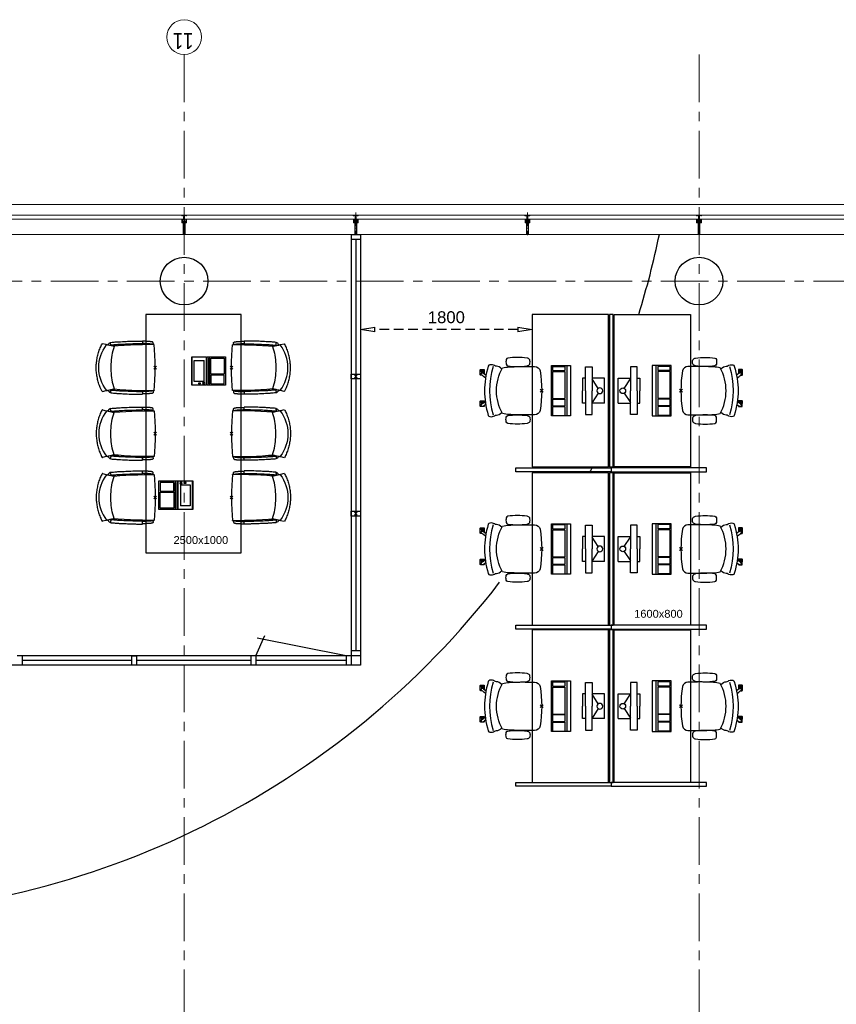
# Model space of a CAD drawing. Header units: millimetres. Extents: x 164327 to 368283, y 131426 to 274001.
# Tile 14 of 160: x 233402 to 241967, y 232706 to 243035. Entities that reach past the tile are written whole.
import ezdxf

# ---------------------------------------------------------------- set-up
doc = ezdxf.new("R2010")
doc.units = ezdxf.units.MM
doc.header["$LTSCALE"] = 400
doc.header["$PDMODE"] = 3
doc.header["$PDSIZE"] = 15
for name, pattern in [('CENTER', [2, 1.25, -0.25, 0.25, -0.25]), ('HIDDEN', [0.375, 0.25, -0.125]), ('STYLE_15', [0.240945, 0.11811, -0.059055, 0.004724, -0.059055]), ('STYLE_16', [0.177165, 0.11811, -0.059055])]:
    doc.linetypes.add(name, pattern=pattern)
for name, color, linetype in [('-gd', 2, 'Continuous'), ('-ve', 2, 'HIDDEN'), ('co2-1-n-1-0-8_ip0', 7, 'Continuous'), ('inlay', 6, 'Continuous'), ('inr', 4, 'Continuous'), ('plafond', 255, 'HIDDEN'), ('plat', 5, 'Continuous'), ('sona-s008_ip0', 7, 'Continuous'), ('stramien', 1, 'CENTER'), ('symbol', 1, 'Continuous')]:
    doc.layers.add(name, color=color, linetype=linetype)
for name, color, linetype, lineweight in [('Buitenkozijnen', 140, 'Continuous', 15), ('mat-beton (ihwg)', 5, 'Continuous', 25), ('None', 7, 'Continuous', 9)]:
    doc.layers.add(name, color=color, linetype=linetype, lineweight=lineweight)
doc.styles.add('Arial', font='arial.ttf', dxfattribs={"height": 211.666667})
doc.styles.add('Arial Narrow', font='ARIALN.TTF', dxfattribs={"height": 222.25})
doc.styles.get("Standard").update_dxf_attribs({"font": 'arial.ttf'})
doc.dimstyles.new('CAL-N1-050-25', dxfattribs={"dimscale": 50, "dimtxt": 2.5, "dimasz": 3, "dimexe": 1.5, "dimexo": 0, "dimgap": 0.3, "dimtad": 0, "dimdec": 4, "dimrnd": 1, "dimdsep": 46, "dimtxsty": 'Standard', "dimblk": 'CLOSED', "dimcen": 0, "dimdle": 1.25, "dimclrt": 249, "dimadec": 0, "dimazin": 0, "dimtfac": 0.9, "dimtdec": 4, "dimtix": 1, "dimtmove": 0, "dimatfit": 3, "dimldrblk": 'CLOSED', "dimfxl": 1, "dimtvp": 1, "dimtolj": 1, "dimtzin": 0, "dimarcsym": 0})

# ---------------------------------------------------------------- blocks, each defined once
blk = doc.blocks.new('Kolom O 500')
at = {"layer": 'mat-beton (ihwg)', "lineweight": 25}
blk.add_circle((0, 0), 250, dxfattribs=at)
blk = doc.blocks.new('*U131')
at = {"layer": 'None', "color": 8, "lineweight": 5, "flags": 128}
for points in [[(-5, -154), (-5, -154, 0.414214), (-5, -155), (-5, -173), (-5, -173, 0.414214), (-5, -173), (-4, -173), (-4, -173, 0.414214), (-3, -173), (-3, -173, 0.414214), (-4, -172), (-4, -172), (-4, -169), (-4, -169, -0.414214), (-4, -168), (-3, -168), (-3, -168, 0.221695), (-2, -168), (-1, -167), (-1, -167, -0.466308), (1, -167), (2, -168), (2, -168, 0.221695), (3, -168), (4, -168), (4, -168, -0.414214), (5, -169), (5, -172), (4, -172), (4, -172, 0.414214), (4, -173), (4, -173, 0.414214), (4, -173), (5, -173), (5, -173, 0.414214), (6, -173), (6, -155), (6, -155, 0.414214), (5, -154), (5, -154), (5, -155), (5, -155, -0.414214), (4, -155), (4, -155), (4, -155, -0.414214), (3, -155), (3, -151), (3, -151, -0.414214), (4, -150), (4, -150), (4, -150, -0.414214), (5, -150), (5, -151), (5, -151), (5, -151, 0.414214), (6, -150), (6, -138), (6, -138, 0.351868), (5, -137), (5, -137, 0.351868), (5, -137), (4, -139), (4, -139, 0.314902), (4, -139), (4, -140), (4, -140, -0.198912), (5, -140), (5, -140), (5, -140, -0.198912), (4, -140), (4, -141), (4, -141, 0.414214), (4, -141), (4, -141), (4, -141, -0.198912), (5, -141), (5, -142), (5, -142, -0.198912), (4, -142), (4, -142), (4, -142, 0.414214), (4, -142), (4, -143), (4, -143, -0.198912), (5, -143), (5, -143), (5, -143, -0.087489), (5, -143), (4, -144), (4, -149), (4, -149, -0.414214), (4, -149), (-4, -149), (-4, -149, -0.414214), (-4, -149), (-4, -144), (-4, -143), (-4, -143, -0.087489), (-4, -143), (-4, -143), (-4, -143, -0.198912), (-4, -143), (-4, -142), (-4, -142, 0.414214), (-4, -142), (-4, -142), (-4, -142, -0.198912), (-4, -142), (-4, -141), (-4, -141, -0.198912), (-4, -141), (-4, -141), (-4, -141, 0.414214), (-4, -141), (-4, -140), (-4, -140, -0.198912), (-4, -140), (-4, -140), (-4, -140, -0.198912), (-4, -140), (-4, -139), (-4, -139, 0.314902), (-4, -139), (-5, -137), (-5, -137, 0.351868), (-5, -137), (-5, -137, 0.351868), (-5, -138), (-5, -150), (-5, -150, 0.414214), (-5, -151), (-5, -151), (-5, -150), (-5, -150, -0.414214), (-4, -150), (-4, -150), (-4, -150, -0.414214), (-3, -151), (-3, -155), (-3, -155, -0.414214), (-4, -155), (-4, -155), (-4, -155, -0.414214), (-5, -155), (-5, -154)], [(-4, -162, -0.414214), (-4, -161), (-3, -161), (-3, -161, 0.414214), (-2, -161), (-2, -160), (-2, -160, 0.414214), (-3, -160), (-4, -160), (-4, -160, -0.414214), (-4, -160), (-4, -157), (-4, -157, -0.414214), (-4, -156), (4, -156), (4, -156, -0.414214), (5, -157), (5, -160), (5, -160, -0.414214), (4, -160), (3, -160), (3, -160, 0.414214), (3, -160), (3, -161), (3, -161, 0.414214), (3, -161), (4, -161), (4, -161, -0.414214), (5, -162), (5, -167), (5, -167, -0.414214), (4, -167), (3, -167), (3, -167, -0.221695), (3, -167), (2, -166), (2, -166, 0.466308), (-2, -166), (-3, -167), (-3, -167, -0.221695), (-3, -167), (-4, -167), (-4, -167, -0.414214), (-4, -167), (-4, -162)], [(-2, -150, 0.414214), (-2, -150), (-2, -155), (-2, -155, 0.414214), (-2, -155), (2, -155), (2, -155, 0.414214), (2, -155), (2, -150), (2, -150, 0.414214), (2, -150), (-2, -150)]]:
    blk.add_lwpolyline(points, format="xyb", close=True, dxfattribs=at)
blk = doc.blocks.new('*U132')
at = {"layer": 'None', "color": 8, "lineweight": 5, "flags": 128}
for points in [[(-13, -183), (-13, -182), (-14, -181), (-14, -181, 0.36397), (-15, -181), (-15, -181), (-15, -182), (-15, -182, -0.36397), (-16, -182), (-16, -182), (-16, -181), (-16, -181, 0.36397), (-17, -181), (-17, -181), (-17, -182), (-17, -182, -0.36397), (-18, -182), (-18, -182), (-18, -181), (-18, -181, 0.36397), (-18, -181), (-18, -181), (-19, -182), (-19, -182, -0.36397), (-19, -182), (-19, -182), (-20, -181), (-20, -181, 0.36397), (-20, -181), (-20, -181), (-21, -182), (-21, -182, -0.36397), (-21, -182), (-21, -182), (-22, -181), (-22, -181, 0.36397), (-22, -181), (-22, -181), (-22, -181), (-23, -181), (-23, -181), (-23, -181, 0.36397), (-24, -181), (-24, -181), (-24, -181), (-24, -181), (-24, -181, -0.267949), (-25, -181), (-25, -181), (-25, -181), (-25, -181, 0.339454), (-25, -181), (-25, -181, 0.339454), (-25, -181), (-25, -181), (-25, -184), (-25, -184, 0.414214), (-25, -185), (-25, -185), (-24, -185), (-24, -185, 0.414214), (-24, -184), (-24, -184), (-24, -183), (-24, -183, 0.236068), (-24, -182), (-24, -182), (-24, -182, -0.548276), (-24, -182), (-24, -182, -0.548276), (-24, -182), (-24, -182), (-24, -182, 0.250388), (-24, -182), (-24, -182), (-23, -182), (-23, -182, -0.414214), (-22, -183), (-22, -183), (-22, -183), (-22, -183, 0.414214), (-22, -184), (-22, -184), (-22, -184), (-22, -184, 0.131652), (-22, -184), (-22, -184), (-20, -183), (-13, -183)], [(-6, -181), (-6, -181, -0.388879), (-9, -183), (-9, -183), (-20, -183), (-22, -184), (-23, -184), (-23, -183), (-24, -183), (-24, -185), (24, -185), (24, -183), (23, -183), (23, -184), (22, -184), (20, -183), (9, -183), (9, -183, -0.388879), (6, -181), (6, -181), (5, -173), (3, -173), (3, -171), (-2, -171), (-2, -173), (-5, -173), (-6, -181)], [(14, -183), (14, -182), (15, -181), (15, -181, -0.36397), (15, -181), (15, -181), (15, -182), (15, -182, 0.36397), (16, -182), (16, -182), (16, -181), (16, -181, -0.36397), (17, -181), (17, -181), (17, -182), (17, -182, 0.36397), (18, -182), (18, -182), (18, -181), (18, -181, -0.36397), (19, -181), (19, -181), (19, -182), (19, -182, 0.36397), (19, -182), (19, -182), (20, -181), (20, -181, -0.36397), (20, -181), (20, -181), (21, -182), (21, -182, 0.36397), (21, -182), (21, -182), (22, -181), (22, -181, -0.36397), (22, -181), (22, -181), (22, -181), (23, -181), (24, -181), (24, -181, -0.36397), (24, -181), (24, -181), (24, -181), (25, -181), (25, -181, 0.267949), (25, -181), (25, -181), (25, -181), (25, -181, -0.339454), (25, -181), (25, -181, -0.339454), (26, -181), (26, -181), (26, -184), (26, -184, -0.414214), (25, -185), (25, -185), (24, -185), (24, -185, -0.414214), (24, -184), (24, -184), (24, -183), (24, -183, -0.236068), (24, -182), (24, -182), (24, -182, 0.548276), (24, -182), (24, -182, 0.548276), (24, -182), (24, -182), (24, -182, -0.250388), (24, -182), (24, -182), (23, -182), (23, -182, 0.414214), (23, -183), (23, -183), (23, -183), (23, -183, -0.414214), (22, -184), (22, -184), (22, -184), (22, -184, -0.131652), (22, -184), (22, -184), (21, -183), (14, -183)]]:
    blk.add_lwpolyline(points, format="xyb", close=True, dxfattribs=at)
blk = doc.blocks.new('verticale stijl 150x50 UV')
at = {"layer": 'None', "color": 8, "linetype": 'STYLE_15', "lineweight": 5}
blk.add_line((0, -216), (0, 35), dxfattribs=at)
at = {"layer": 'None', "color": 8, "lineweight": 5}
for p, q in [((-26, -143), (-26, -143)), ((-26, -144), (-26, -144)), ((-25, -133), (-25, -133)), ((-25, -134), (-25, -134)), ((-25, -135), (-25, -135)), ((-25, -136), (-25, -136)), ((-25, -137), (-25, -137)), ((-25, -137), (-25, -137)), ((-25, -138), (-25, -138)), ((-25, -139), (-25, -139)), ((-25, -140), (-25, -140)), ((-25, -141), (-25, -141)), ((-25, -142), (-25, -142)), ((-25, -142), (-25, -142)), ((-25, -143), (-25, -143)), ((-25, -145), (-25, -145)), ((-24, -133), (-24, -133)), ((-24, -134), (-24, -134)), ((-24, -135), (-24, -135)), ((-24, -135), (-24, -135)), ((-24, -136), (-24, -136)), ((-24, -137), (-24, -137)), ((-24, -138), (-24, -138)), ((-24, -139), (-24, -139)), ((-24, -139), (-24, -139)), ((-24, -140), (-24, -140)), ((-24, -141), (-24, -141)), ((-24, -142), (-24, -142)), ((-24, -143), (-24, -143)), ((-24, -144), (-24, -144)), ((-23, -133), (-23, -133)), ((-23, -134), (-23, -134)), ((-23, -135), (-23, -135)), ((-23, -136), (-23, -136)), ((-23, -137), (-23, -137)), ((-23, -137), (-23, -137)), ((-23, -138), (-23, -138)), ((-23, -139), (-23, -139)), ((-23, -140), (-23, -140)), ((-23, -141), (-23, -141)), ((-23, -142), (-23, -142)), ((-23, -145), (-23, -145)), ((-22, -127), (-22, -127)), ((-22, -128), (-22, -128)), ((-22, -129), (-22, -129)), ((-22, -129), (-22, -129)), ((-22, -130), (-22, -130)), ((-22, -131), (-22, -131)), ((-22, -132), (-22, -132)), ((-22, -133), (-22, -133)), ((-22, -133), (-22, -133)), ((-22, -133), (-22, -133)), ((-22, -134), (-22, -134)), ((-22, -134), (-22, -134)), ((-22, -135), (-22, -135)), ((-22, -135), (-22, -135)), ((-22, -140), (-22, -140)), ((-22, -140), (-22, -140)), ((-22, -141), (-22, -141)), ((-22, -141), (-22, -141)), ((-22, -142), (-22, -142)), ((-22, -144), (-22, -144)), ((-22, -145), (-22, -145)), ((-21, -126), (-21, -126)), ((-21, -129), (-21, -129)), ((-21, -130), (-21, -130)), ((-21, -131), (-21, -131)), ((-21, -131), (-21, -131)), ((-21, -132), (-21, -132)), ((-21, -133), (-21, -133)), ((-21, -134), (-21, -134)), ((-21, -135), (-21, -135)), ((-21, -135), (-21, -135)), ((-21, -136), (-21, -136)), ((-21, -137), (-21, -137)), ((-21, -138), (-21, -138)), ((-21, -139), (-21, -139)), ((-21, -139), (-21, -139)), ((-21, -140), (-21, -140)), ((-21, -141), (-21, -141)), ((-21, -144), (-21, -144)), ((-20, -126), (-20, -126)), ((-20, -130), (-20, -130)), ((-20, -131), (-20, -131)), ((-20, -132), (-20, -132)), ((-20, -133), (-20, -133)), ((-20, -133), (-20, -133)), ((-20, -134), (-20, -134)), ((-20, -135), (-20, -135)), ((-20, -136), (-20, -136)), ((-20, -137), (-20, -137)), ((-20, -137), (-20, -137)), ((-20, -138), (-20, -138)), ((-20, -139), (-20, -139)), ((-20, -140), (-20, -140)), ((-20, -141), (-20, -141)), ((-20, -142), (-20, -142)), ((-20, -142), (-20, -142)), ((-20, -143), (-20, -143)), ((-20, -144), (-20, -144)), ((-19, -126), (-19, -126)), ((-19, -127), (-19, -127)), ((-19, -129), (-19, -129)), ((-19, -130), (-19, -130)), ((-19, -131), (-19, -131)), ((-19, -131), (-19, -131)), ((-19, -132), (-19, -132)), ((-19, -133), (-19, -133)), ((-19, -134), (-19, -134)), ((-19, -135), (-19, -135)), ((-19, -140), (-19, -140)), ((-19, -141), (-19, -141)), ((-19, -142), (-19, -142)), ((-18, -128), (-18, -128)), ((-18, -129), (-18, -129)), ((-18, -129), (-18, -129)), ((-18, -133), (-18, -133)), ((-18, -134), (-18, -134)), ((-18, -135), (-18, -135)), ((-18, -140), (-18, -140)), ((-18, -141), (-18, -141)), ((-18, -142), (-18, -142)), ((-18, -142), (-18, -142)), ((-17, -133), (-17, -133)), ((-17, -133), (-17, -133)), ((-17, -134), (-17, -134)), ((-17, -134), (-17, -134)), ((-17, -135), (-17, -135)), ((-17, -135), (-17, -135)), ((-17, -135), (-17, -135)), ((-17, -136), (-17, -136)), ((-17, -136), (-17, -136)), ((-17, -137), (-17, -137)), ((-17, -137), (-17, -137)), ((-17, -137), (-17, -137)), ((-17, -138), (-17, -138)), ((-17, -138), (-17, -138)), ((-17, -139), (-17, -139)), ((-17, -139), (-17, -139)), ((-17, -139), (-17, -139)), ((-17, -140), (-17, -140)), ((-17, -140), (-17, -140)), ((-17, -141), (-17, -141)), ((-17, -141), (-17, -141)), ((-17, -142), (-17, -142)), ((-17, -142), (-17, -142)), ((-17, -142), (-17, -142)), ((-17, -143), (-17, -143)), ((-17, -143), (-17, -143)), ((-16, -141), (-16, -141)), ((-16, -142), (-16, -142)), ((-16, -143), (-16, -143)), ((-16, -144), (-16, -144)), ((-15, -142), (-15, -142)), ((-15, -143), (-15, -143)), ((-15, -144), (-15, -144)), ((-15, -145), (-15, -145)), ((-14, -142), (-14, -142)), ((-14, -143), (-14, -143)), ((-14, -144), (-14, -144)), ((-14, -144), (-14, -144)), ((-13, -143), (-13, -143)), ((-13, -144), (-13, -144))]:
    blk.add_line(p, q, dxfattribs=at)
at = {"layer": 'None', "color": 8, "linetype": 'STYLE_16', "lineweight": 5}
for p, q in [((-2, -155), (0, -154)), ((-2, -157), (-2, -155)), ((-1, -157), (-1, -155)), ((-1, -157), (-1, -155)), ((2, -155), (0, -154)), ((1, -157), (1, -155)), ((2, -157), (2, -155)), ((2, -157), (2, -155))]:
    blk.add_line(p, q, dxfattribs=at)
at = {"layer": 'None', "color": 8, "linetype": 'Continuous', "lineweight": 5, "flags": 128}
for points in [[(-10, 15), (10, 15), (10, -105), (25, -105), (25, -117), (-25, -117), (-25, -105), (-10, -105)], [(-8, 13), (-8, -105), (8, -105), (8, 13)], [(8, -107), (-8, -107), (-23, -107), (-23, -115), (23, -115), (23, -107)]]:
    blk.add_lwpolyline(points, close=True, dxfattribs=at)
at = {"layer": 'None', "color": 8, "lineweight": 5, "flags": 128}
for points in [[(-15, -145), (-15, -145, 0.390793), (-13, -144), (-13, -144, 0.390793), (-14, -142), (-14, -142, -0.352623), (-16, -140), (-16, -133), (-16, -133, 0.414214), (-16, -133), (-18, -133), (-18, -133), (-18, -133, -0.520293), (-18, -133), (-18, -130), (-18, -130), (-18, -128), (-18, -128, -0.577863), (-18, -128), (-18, -128), (-18, -128, 0.366605), (-18, -127), (-18, -127, 0.366605), (-18, -127), (-18, -127, -0.130834), (-19, -126), (-19, -126, 0.439074), (-21, -126), (-21, -126, -0.133252), (-22, -127), (-22, -127, 0.366605), (-22, -127), (-22, -127, 0.366605), (-22, -128), (-22, -128), (-22, -128, -0.577455), (-22, -128), (-22, -130), (-22, -130), (-22, -133), (-22, -133, -0.52048), (-22, -133), (-22, -133), (-25, -133), (-25, -133, 0.414214), (-25, -133), (-25, -141), (-25, -141, -0.255976), (-26, -143), (-26, -143, 0.749676), (-25, -145), (-21, -145), (-21, -145, 0.414214), (-19, -143), (-19, -143, -0.402808), (-19, -142), (-19, -142, -0.402808), (-18, -143), (-18, -143, 0.233259), (-18, -143), (-15, -144), (-15, -144, -0.419014), (-15, -144), (-15, -144, -0.419014), (-15, -144), (-16, -144), (-16, -144, 0.414214), (-16, -144), (-16, -144, 0.414214), (-16, -145)], [(-23, -142), (-23, -142, 0.418874), (-24, -142), (-24, -142, -0.396568), (-25, -143), (-25, -143, 0.437017), (-26, -144), (-26, -144, 0.437017), (-25, -144), (-22, -144), (-22, -144, 0.263556), (-20, -143), (-20, -143, 0.552342), (-21, -142)], [(25, -133), (25, -117), (23, -117), (-23, -117), (-25, -117), (-25, -133), (-22, -133), (-22, -128), (-23, -128), (-23, -127), (-22, -127), (-22, -125), (-22, -124), (-22, -120), (-22, -120, -0.414214), (-20, -119), (-20, -119), (-20, -119, -0.414214), (-18, -120), (-18, -124), (-18, -125), (-18, -127), (-18, -127), (-18, -128), (-18, -128), (-18, -133), (-16, -133), (-16, -120), (-16, -120, -0.414214), (-15, -119), (-15, -119), (-7, -119), (-7, -119, -0.414214), (-5, -120), (-5, -137), (-4, -137), (-4, -140), (-4, -140), (-4, -140), (-4, -141), (-4, -141), (-4, -142), (-4, -142), (-4, -143), (-4, -144), (-4, -149), (-2, -149), (-2, -138), (-2, -138, -0.414214), (0, -136), (0, -136), (0, -136, -0.414214), (2, -138), (2, -149), (4, -149), (4, -144), (4, -143), (4, -142), (4, -142), (4, -141), (4, -141), (4, -140), (4, -140), (4, -140), (4, -137), (5, -137), (5, -120), (5, -120, -0.414214), (7, -119), (7, -119), (15, -119), (15, -119, -0.414214), (16, -120), (16, -133), (18, -133), (18, -128), (18, -128), (18, -127), (18, -127), (18, -125), (18, -124), (18, -120), (18, -120, -0.414214), (20, -119), (20, -119), (20, -119, -0.414214), (22, -120), (22, -124), (22, -125), (22, -127), (23, -127), (23, -128), (22, -128), (22, -133)], [(-23, -136), (-23, -136, -0.414214), (-22, -135), (-22, -135, -0.414214), (-21, -136), (-21, -139), (-21, -139, -0.414214), (-22, -140), (-22, -140, -0.414214), (-23, -139)], [(-21, -128, -0.29188), (-21, -127), (-20, -127), (-20, -127, -0.344328), (-20, -127), (-19, -127), (-19, -127, -0.29188), (-19, -128), (-19, -130), (-19, -130, -0.348796), (-20, -130), (-20, -130, -0.348796), (-21, -130), (-21, -128)], [(-19, -140, -0.414214), (-20, -139), (-20, -136), (-20, -136, -0.414214), (-19, -135), (-19, -135, -0.414214), (-18, -136), (-18, -139), (-18, -139, -0.414214), (-19, -140)], [(0, -157), (0, -157, -0.163834), (-4, -156), (-4, -156), (-4, -156, -0.234469), (-5, -155), (-5, -155), (-5, -154), (5, -154), (5, -155), (5, -155, -0.234469), (4, -156), (4, -156), (4, -156, -0.163834), (0, -157), (0, -157)], [(15, -145), (15, -145, -0.390793), (13, -144), (13, -144, -0.390793), (14, -142), (14, -142, 0.352623), (16, -140), (16, -133), (16, -133, -0.414214), (16, -133), (18, -133), (18, -133), (18, -133, 0.520293), (18, -133), (18, -130), (18, -130), (18, -128), (18, -128, 0.577863), (18, -128), (18, -128), (18, -128, -0.366605), (18, -127), (18, -127, -0.366605), (18, -127), (18, -127, 0.130834), (19, -126), (19, -126, -0.439074), (21, -126), (21, -126, 0.133252), (22, -127), (22, -127, -0.366605), (22, -127), (22, -127, -0.366605), (22, -128), (22, -128), (22, -128, 0.577455), (22, -128), (22, -130), (22, -130), (22, -133), (22, -133, 0.52048), (22, -133), (22, -133), (25, -133), (25, -133, -0.414214), (25, -133), (25, -141), (25, -141, 0.255976), (26, -143), (26, -143, -0.749676), (25, -145), (21, -145), (21, -145, -0.414214), (19, -143), (19, -143, 0.402808), (19, -142), (19, -142, 0.402808), (18, -143), (18, -143, -0.233259), (18, -143), (15, -144), (15, -144, 0.419014), (15, -144), (15, -144, 0.419014), (15, -144), (16, -144), (16, -144, -0.414214), (16, -144), (16, -144, -0.414214), (16, -145)], [(19, -140, 0.414214), (20, -139), (20, -136), (20, -136, 0.414214), (19, -135), (19, -135, 0.414214), (18, -136), (18, -139), (18, -139, 0.414214), (19, -140)], [(21, -128, 0.29188), (21, -127), (20, -127), (20, -127, 0.344328), (20, -127), (19, -127), (19, -127, 0.29188), (19, -128), (19, -130), (19, -130, 0.348796), (20, -130), (20, -130, 0.348796), (21, -130), (21, -128)], [(23, -142), (23, -142, -0.418874), (24, -142), (24, -142, 0.396568), (25, -143), (25, -143, -0.437017), (26, -144), (26, -144, -0.437017), (25, -144), (22, -144), (22, -144, -0.263556), (20, -143), (20, -143, -0.552342), (21, -142)], [(23, -136), (23, -136, 0.414214), (22, -135), (22, -135, 0.414214), (21, -136), (21, -139), (21, -139, 0.414214), (22, -140), (22, -140, 0.414214), (23, -139)]]:
    blk.add_lwpolyline(points, format="xyb", close=True, dxfattribs=at)
blk.add_lwpolyline([(4, -119), (4, -134), (-4, -134), (-4, -119)], close=True, dxfattribs=at)
at = {"layer": 'None', "color": 8, "linetype": 'STYLE_16', "lineweight": 5}
for centre, radius, start, end in [((-2, -158), 3.38, 79.3357, 100.6643), ((0, -163), 8.16, 82.9585, 97.0415), ((0, -160), 3.5, 73.4149, 106.5851), ((2, -158), 3.38, 79.3357, 100.6643)]:
    blk.add_arc(centre, radius, start, end, dxfattribs=at)
at = {"layer": 'None', "color": 7}
for name in ['*U132', '*U131']:
    blk.add_blockref(name, (0, 0), dxfattribs=at)
blk = doc.blocks.new('Vliesgevelelement 4 150x50 1_200')
at = {"layer": 'Buitenkozijnen', "color": 7, "xscale": -1, "rotation": 270.0000000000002}
blk.add_blockref('verticale stijl 150x50 UV', (-5, 0), dxfattribs=at)
blk = doc.blocks.new('SONA-S008_B2')
at = {"layer": '-gd'}
blk.add_open_spline([(-253, -510), (-88, -560), (88, -560), (253, -510)], degree=3, dxfattribs=at)
for points in [[(-207, -16), (-79, 5), (80, 5), (207, -16)], [(-253, -272), (-257, -207), (-252, -139), (-253, -74)], [(-253, -74), (-253, -52), (-233, -20), (-207, -16)], [(207, -16), (233, -20), (253, -52), (253, -74)], [(253, -74), (252, -139), (257, -207), (253, -272)], [(-343, -154), (-353, -221), (-352, -288), (-343, -355)], [(-325, -126), (-337, -132), (-340, -141), (-343, -154)], [(-278, -126), (-288, -121), (-315, -121), (-325, -126)], [(-261, -154), (-263, -141), (-266, -132), (-278, -126)], [(-261, -355), (-252, -288), (-250, -221), (-261, -154)], [(261, -355), (252, -288), (250, -221), (261, -154)], [(261, -154), (263, -141), (266, -132), (278, -126)], [(278, -126), (288, -121), (315, -121), (325, -126)], [(325, -126), (337, -132), (340, -141), (343, -154)], [(343, -154), (353, -221), (352, -288), (343, -355)], [(-255, -304), (-254, -304), (-253, -305), (-252, -305)], [(-239, -412), (-253, -366), (-250, -319), (-253, -272)], [(253, -272), (250, -319), (253, -366), (239, -412)], [(252, -298), (253, -297), (254, -297), (255, -297)], [(-343, -355), (-341, -363), (-334, -370), (-326, -372)], [(-326, -372), (-310, -376), (-293, -376), (-277, -372)], [(-277, -372), (-270, -370), (-262, -363), (-261, -355)], [(-251, -332), (-253, -332), (-255, -331), (-258, -330)], [(239, -412), (95, -494), (-95, -494), (-239, -412)], [(257, -323), (255, -324), (253, -324), (251, -325)], [(277, -372), (270, -370), (262, -363), (261, -355)], [(326, -372), (310, -376), (293, -376), (277, -372)], [(343, -355), (341, -363), (334, -370), (326, -372)], [(-272, -515), (-274, -534), (-274, -556), (-259, -560)], [(-256, -474), (-255, -489), (-270, -500), (-272, -515)], [(-227, -418), (-247, -437), (-256, -455), (-256, -474)], [(256, -474), (256, -455), (247, -437), (227, -418)], [(272, -515), (270, -500), (255, -489), (256, -474)], [(259, -560), (274, -556), (274, -534), (272, -515)], [(-259, -560), (-77, -614), (79, -614), (259, -560)], [(-222, -607), (-222, -605), (-221, -603), (-219, -603)], [(-222, -615), (-222, -615), (-222, -607), (-222, -607)], [(-219, -615), (-219, -615), (-222, -615), (-222, -615)], [(-222, -630), (-222, -630), (-222, -618), (-222, -618)], [(-222, -618), (-222, -618), (-199, -618), (-199, -618)], [(-219, -603), (-219, -603), (-192, -603), (-177, -603)], [(-199, -615), (-199, -615), (-219, -615), (-219, -615)], [(-199, -618), (-199, -618), (-199, -615), (-199, -615)], [(-199, -615), (-199, -615), (-187, -615), (-187, -615)], [(-199, -618), (-199, -618), (-189, -618), (-187, -618)], [(-183, -633), (-188, -629), (-190, -621), (-186, -615)], [(-185, -615), (-186, -615), (-187, -615), (-187, -615)], [(-187, -615), (-187, -615), (-187, -616), (-187, -617)], [(-186, -615), (-186, -615), (-176, -603), (-163, -584)], [(-135, -589), (-152, -614), (-165, -630), (-165, -630)], [(106, -607), (106, -605), (108, -603), (110, -603)], [(106, -615), (106, -615), (106, -607), (106, -607)], [(110, -615), (110, -615), (106, -615), (106, -615)], [(106, -630), (106, -630), (106, -618), (106, -618)], [(106, -618), (106, -618), (130, -618), (130, -618)], [(110, -603), (110, -603), (116, -603), (123, -603)], [(130, -615), (130, -615), (110, -615), (110, -615)], [(143, -630), (143, -630), (132, -615), (115, -592)], [(130, -618), (130, -618), (130, -615), (130, -615)], [(130, -615), (130, -615), (131, -615), (132, -615)], [(130, -618), (130, -618), (132, -618), (134, -618)], [(144, -587), (156, -604), (164, -615), (164, -615)], [(155, -603), (159, -603), (162, -603), (162, -603)], [(164, -615), (168, -621), (167, -629), (161, -633)], [(162, -603), (164, -603), (166, -605), (166, -607)], [(166, -615), (166, -615), (165, -615), (164, -615)], [(165, -618), (166, -618), (166, -618), (166, -618)], [(166, -607), (166, -607), (166, -615), (166, -615)], [(166, -618), (166, -618), (166, -619), (166, -620)], [(-199, -630), (-199, -630), (-222, -630), (-222, -630)], [(-222, -641), (-222, -641), (-222, -633), (-222, -633)], [(-222, -633), (-222, -633), (-219, -633), (-219, -633)], [(-219, -645), (-221, -645), (-222, -643), (-222, -641)], [(-219, -633), (-219, -633), (-199, -633), (-199, -633)], [(-167, -645), (-167, -645), (-219, -645), (-219, -645)], [(-199, -633), (-199, -633), (-199, -630), (-199, -630)], [(-199, -630), (-199, -630), (-187, -630), (-187, -630)], [(-199, -633), (-199, -633), (-187, -633), (-187, -633)], [(-186, -630), (-186, -630), (-187, -630), (-187, -630)], [(-187, -630), (-187, -630), (-187, -633), (-187, -633)], [(-187, -633), (-187, -633), (-185, -633), (-183, -633)], [(-165, -630), (-169, -636), (-177, -638), (-183, -633)], [(-183, -633), (-183, -633), (-183, -633), (-183, -633)], [(-167, -633), (-167, -633), (-166, -633), (-166, -633)], [(-163, -641), (-163, -643), (-165, -645), (-167, -645)], [(-166, -633), (-166, -633), (-163, -633), (-163, -633)], [(-163, -630), (-163, -630), (-163, -630), (-164, -630)], [(-163, -628), (-163, -629), (-163, -630), (-163, -630)], [(-163, -633), (-163, -633), (-163, -641), (-163, -641)], [(130, -630), (130, -630), (106, -630), (106, -630)], [(106, -641), (106, -641), (106, -633), (106, -633)], [(106, -633), (106, -633), (110, -633), (110, -633)], [(110, -645), (108, -645), (106, -643), (106, -641)], [(110, -633), (110, -633), (130, -633), (130, -633)], [(162, -644), (162, -644), (110, -645), (110, -645)], [(130, -633), (130, -633), (130, -630), (130, -630)], [(130, -630), (130, -630), (142, -630), (142, -630)], [(130, -633), (130, -633), (142, -633), (142, -633)], [(143, -630), (142, -630), (142, -630), (142, -630)], [(142, -630), (142, -630), (142, -633), (142, -633)], [(142, -633), (142, -633), (143, -633), (145, -633)], [(161, -633), (155, -637), (147, -636), (143, -630)], [(161, -633), (161, -633), (161, -633), (161, -633)], [(162, -633), (162, -633), (162, -633), (162, -633)], [(162, -633), (162, -633), (166, -633), (166, -633)], [(166, -641), (166, -643), (164, -644), (162, -644)], [(166, -630), (166, -630), (165, -630), (164, -630)], [(166, -626), (166, -628), (166, -630), (166, -630)], [(166, -633), (166, -633), (166, -641), (166, -641)]]:
    blk.add_open_spline(points, degree=3)
at = {"layer": 'sona-s008_ip0'}
blk.add_point((0, 0), dxfattribs=at)
blk = doc.blocks.new('SYMB-CMP4_B2')
for p, q in [((-130, 558), (130, 558)), ((-130, 558), (-130, 428)), ((130, 558), (130, 428)), ((-250, 358), (-250, 428)), ((-250, 428), (0, 428)), ((-25, 492), (-125, 428)), ((250, 428), (0, 428)), ((25, 492), (125, 428)), ((250, 358), (250, 428)), ((0, 358), (-250, 358)), ((-130, 358), (-130, 328)), ((-130, 328), (0, 328)), ((0, 358), (250, 358)), ((130, 328), (0, 328)), ((130, 358), (130, 328)), ((265, 200), (-265, 200)), ((-265, 200), (-265, 0)), ((265, 163), (-265, 163)), ((-167, 142), (-260, 142)), ((-260, 13), (-260, 142)), ((-167, 13), (-167, 142)), ((-88, 142), (-159, 142)), ((-159, 13), (-159, 142)), ((-88, 13), (-88, 142)), ((200, 142), (-82, 142)), ((-82, 13), (-82, 142)), ((200, 13), (200, 142)), ((255, 142), (212, 142)), ((212, 13), (212, 142)), ((255, 13), (255, 142)), ((265, 0), (265, 200)), ((-265, 0), (265, 0)), ((-167, 13), (-260, 13)), ((-88, 13), (-159, 13)), ((200, 13), (-82, 13)), ((255, 13), (212, 13))]:
    blk.add_line(p, q)
blk.add_circle((0, 508), 30)
blk = doc.blocks.new('co2-1-n-1-0-8_b2')
for p, q in [((-251, -20), (-256, -20)), ((252, -20), (256, -20)), ((-249, -132), (-279, -132)), ((-252, -132), (-252, -132)), ((252, -132), (252, -132)), ((-250, -554), (-241, -513)), ((-239, -493), (-237, -493)), ((-231, -469), (-234, -468)), ((-221, -431), (-221, -431)), ((221, -431), (221, -431)), ((234, -468), (231, -469)), ((237, -493), (239, -493)), ((241, -513), (250, -554))]:
    blk.add_line(p, q)
at = {"flags": 128}
for points in [[(-239, -10), (-190, -6), (-127, -3), (-63, -1), (0, 0)], [(0, 0), (63, -1), (127, -3), (190, -6), (239, -10)], [(-256, -20), (-257, -20), (-258, -21), (-260, -21), (-261, -22), (-262, -22), (-263, -23), (-264, -24), (-265, -25), (-267, -26), (-268, -28), (-268, -29), (-269, -30), (-270, -33), (-270, -35), (-270, -37), (-271, -39), (-271, -42), (-272, -44), (-272, -47), (-272, -50), (-273, -53), (-273, -56), (-273, -60), (-274, -64), (-274, -69), (-275, -75), (-275, -81), (-275, -89), (-276, -98), (-276, -106), (-276, -114), (-276, -122), (-276, -132)], [(-241, -95), (-241, -95), (-243, -95), (-245, -95), (-247, -95), (-249, -95), (-251, -95)], [(-224, -432), (-229, -370), (-233, -307), (-236, -244), (-239, -181), (-240, -118), (-241, -54), (-241, -12)], [(241, -12), (241, -73), (240, -135), (238, -198), (236, -261), (232, -325), (227, -388), (224, -432)], [(241, -95), (241, -95), (243, -95), (245, -95), (247, -95), (249, -95), (251, -95)], [(256, -20), (257, -20), (258, -21), (260, -21), (261, -22), (262, -22), (263, -23), (264, -24), (265, -25), (267, -26), (268, -28), (268, -29), (269, -30), (270, -33), (270, -35), (270, -37), (271, -39), (271, -42), (272, -44), (272, -47), (272, -50), (273, -53), (273, -56), (273, -60), (274, -64), (274, -69), (275, -75), (275, -81), (275, -89), (276, -98), (276, -106), (276, -114), (276, -122), (276, -132)], [(-250, -468), (-253, -468), (-256, -468), (-258, -468), (-260, -468), (-261, -468), (-263, -467), (-265, -467), (-266, -450), (-267, -436), (-268, -422), (-269, -410), (-270, -401), (-271, -393), (-271, -385), (-271, -378), (-272, -373), (-272, -368), (-273, -355), (-274, -340), (-274, -325), (-275, -310), (-276, -295), (-277, -275), (-277, -255), (-278, -235), (-278, -228), (-278, -222), (-278, -215), (-278, -209), (-279, -202), (-279, -195), (-279, -187), (-279, -178), (-279, -168), (-279, -157), (-279, -145), (-279, -132)], [(-250, -468), (-248, -468), (-246, -468), (-244, -467), (-242, -467), (-240, -466), (-238, -466), (-237, -465), (-235, -464), (-236, -449), (-237, -435), (-238, -423), (-239, -413), (-240, -403), (-240, -395), (-241, -389), (-241, -382), (-242, -376), (-242, -370), (-242, -363), (-243, -344), (-245, -324), (-245, -304), (-246, -285), (-247, -266), (-247, -248), (-248, -231), (-248, -226), (-248, -221), (-248, -214), (-248, -206), (-249, -198), (-249, -188), (-249, -176), (-249, -163), (-249, -148), (-249, -132)], [(249, -132), (249, -147), (249, -161), (249, -173), (249, -184), (249, -194), (249, -202), (248, -208), (248, -215), (248, -221), (248, -228), (248, -234), (247, -254), (247, -274), (246, -294), (245, -313), (244, -331), (243, -349), (242, -366), (242, -371), (242, -377), (241, -383), (241, -391), (240, -399), (239, -408), (239, -420), (238, -433), (236, -448), (235, -464), (237, -465), (238, -466), (240, -466), (242, -467), (244, -467), (246, -468), (248, -468), (250, -468)], [(250, -468), (253, -468), (256, -468), (258, -468), (260, -468), (261, -468), (263, -467), (264, -467), (265, -466), (266, -453), (267, -442), (268, -431), (269, -421), (269, -412), (270, -404), (270, -397), (271, -391), (271, -384), (272, -378), (272, -371), (272, -365), (273, -345), (274, -325), (275, -305), (276, -290), (277, -275), (277, -260), (278, -245), (278, -232), (278, -227), (278, -221), (278, -215), (278, -207), (279, -198), (279, -189), (279, -177), (279, -163), (279, -148), (279, -132), (249, -132)], [(-241, -513), (-239, -504), (-237, -495), (-235, -485), (-233, -475), (-231, -467), (-229, -459), (-228, -453), (-227, -447), (-226, -442), (-225, -438)], [(-225, -438), (-224, -436), (-224, -434), (-224, -433), (-224, -432)], [(-224, -433), (-224, -433), (-224, -432)], [(-224, -432), (-224, -432), (-224, -432)], [(0, -465), (-18, -465), (-36, -465), (-59, -463), (-82, -461), (-106, -458), (-129, -454), (-152, -450), (-175, -444), (-198, -438), (-221, -431)], [(221, -431), (198, -438), (175, -444), (152, -450), (129, -454), (106, -458), (83, -461), (60, -463), (36, -465), (18, -465), (0, -465)], [(224, -432), (224, -433), (224, -433)], [(224, -432), (224, -433), (224, -434), (224, -436), (225, -438)], [(224, -432), (224, -432), (224, -432)], [(225, -438), (226, -442), (227, -447), (228, -453), (229, -459), (231, -467), (233, -475), (235, -485), (237, -495), (239, -504), (241, -513)], [(-249, -557), (-242, -561), (-231, -566), (-221, -571), (-210, -576), (-198, -581), (-186, -585), (-173, -590), (-161, -594), (-149, -598), (-136, -601), (-123, -604), (-111, -607), (-98, -610), (-85, -612), (-73, -614), (-60, -615), (-47, -617), (-34, -618), (-23, -618), (-11, -619), (0, -619)], [(0, -619), (8, -619), (20, -618), (31, -618), (43, -617), (56, -616), (69, -614), (82, -612), (94, -610), (107, -608), (120, -605), (132, -602), (145, -599), (157, -595), (170, -591), (182, -587), (194, -582), (206, -577), (218, -572), (228, -567), (239, -562), (249, -557)]]:
    blk.add_lwpolyline(points, dxfattribs=at)
for centre, radius, start, end in [((-251, -33), 12.5, 31.8812, 90), ((-251, -33), 12.5, 293.1463, 327.6578), ((-238, -12), 2.5, 94.5665, 179.4807), ((238, -12), 2.5, 0.5193, 85.4335), ((252, -33), 12.5, 90, 148.1188), ((252, -33), 12.5, 212.3422, 246.8537), ((-234, -464), 28.8, 186.1005, 258.5426), ((-167, -477), 75, 191.7314, 197.3164), ((-234, -465), 3.77, 192.8865, 261.7566), ((0, -201), 391, 232.6355, 269.9709), ((-226, -432), 2.5, 341.6817, 5.2297), ((-226, -432), 2.5, 347.791, 5.2276), ((0, -201), 391, 270.0307, 307.3629), ((226, -432), 2.5, 174.778, 187.1445), ((226, -432), 2.5, 174.7724, 192.209), ((226, -432), 2.5, 187.1548, 198.3185), ((234, -465), 3.4, 276.6537, 346.9286), ((167, -477), 75, 342.6747, 348.4513), ((234, -465), 28.4, 280.3578, 354.0057), ((-248, -555), 2.5, 167.791, 242.1608), ((248, -555), 2.5, 297.8392, 12.209)]:
    blk.add_arc(centre, radius, start, end)
for points in [[(-243, -33), (-244, -33), (-244, -34), (-245, -36), (-246, -38), (-246, -43), (-247, -46), (-248, -54), (-248, -58), (-249, -67), (-250, -72), (-250, -83), (-251, -88), (-251, -100), (-251, -106), (-252, -119), (-252, -125), (-252, -132)], [(243, -33), (244, -33), (244, -34), (245, -36), (246, -38), (246, -43), (247, -46), (248, -54), (248, -58), (249, -67), (250, -72), (250, -83), (251, -88), (251, -100), (251, -106), (252, -119), (252, -125), (252, -132)]]:
    blk.add_open_spline(points, degree=3, knots=[0, 0, 0, 0, 0.125, 0.125, 0.25, 0.25, 0.375, 0.375, 0.5, 0.5, 0.625, 0.625, 0.75, 0.75, 0.875, 0.875, 0.9994014, 0.9994014, 0.9994014, 0.9994014])
at = {"layer": 'co2-1-n-1-0-8_ip0'}
blk.add_point((0, 0), dxfattribs=at)
blk = doc.blocks.new('symb-LPTP_b2')
for p, q in [((150, 0), (-150, 0)), ((-150, 0), (-150, -155)), ((150, -155), (150, 0)), ((150, -5), (-150, -5)), ((-110, -25), (-110, -129)), ((110, -25), (-110, -25)), ((110, -129), (110, -25)), ((150, -155), (-150, -155)), ((150, -160), (-150, -160)), ((-150, -160), (-150, -355)), ((110, -129), (-110, -129)), ((150, -355), (150, -160)), ((-150, -355), (150, -355))]:
    blk.add_line(p, q)
for points in [[(126, -70), (134, -70), (134, -92), (126, -92)], [(128, -72), (132, -72), (132, -90), (128, -90)], [(-135, -175), (135, -175), (135, -189), (-135, -189)], [(32, -199), (-135, -199), (-135, -340), (32, -340)], [(42, -199), (135, -199), (135, -340), (42, -340)]]:
    blk.add_lwpolyline(points, close=True)
for points in [[(-130, -158, 10, 10, 0), (-111, -158, 10, 10, 0)], [(130, -158, 10, 10, 0), (111, -158, 10, 10, 0)]]:
    blk.add_lwpolyline(points, format="xyseb")
for radius in [12.6, 7.57]:
    blk.add_circle((130, -124), radius)
blk = doc.blocks.new('_CLOSED')
at = {"color": 0, "linetype": 'ByBlock'}
for p, q in [((-1, 0.167), (0, 0)), ((-1, 0.167), (-1, -0.167)), ((0, 0), (-1, -0.167))]:
    blk.add_line(p, q, dxfattribs=at)
blk = doc.blocks.new('*D1679')
at = {"layer": '-ve', "color": 0, "lineweight": -2, "transparency": 16777216}
for p, q in [((236977, 239943), (236977, 239710)), ((238777, 239943), (238777, 239710)), ((238627, 239785), (237127, 239785))]:
    blk.add_line(p, q, dxfattribs=at)
at = {"layer": 'Defpoints', "color": 0, "transparency": 16777216}
for p in [(236977, 239943), (238777, 239943), (236977, 239785)]:
    blk.add_point(p, dxfattribs=at)
at = {"layer": '-ve', "color": 0, "lineweight": -2, "transparency": 16777216, "xscale": 150, "yscale": 150, "zscale": 150}
for p, rotation in [((236977, 239785), 179.9999999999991), ((238777, 239785), 359.9999999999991)]:
    blk.add_blockref('_CLOSED', p, dxfattribs=dict(at, rotation=rotation))
at = {"layer": '-ve', "color": 249, "transparency": 16777216, "insert": (237877, 239913), "char_height": 125, "attachment_point": 5}
blk.add_mtext('\\A1;1800', dxfattribs=at)

msp = doc.modelspace()

# ---------------------------------------------------------------- linework, layer by layer
at = {"layer": 'Buitenkozijnen', "color": 43, "linetype": 'Continuous', "lineweight": 9}
for p, q in [((224326.97992, 241098.03048), (262151.97992, 241098.03048)), ((224326.97992, 240782.75849), (262126.97992, 240782.75849))]:
    msp.add_line(p, q, dxfattribs=at)
at = {"layer": 'Buitenkozijnen', "color": 140, "linetype": 'Continuous', "lineweight": 15}
for p, q in [((262126.97992, 240982.75849), (224361.97992, 240982.75849)), ((262126.97992, 240942.75849), (224361.97992, 240942.75849)), ((262126.97992, 240942.75849), (224461.97992, 240942.75849))]:
    msp.add_line(p, q, dxfattribs=at)
at = {"layer": 'inlay'}
for p, q in [((236926.97992, 240732.75849), (236926.97992, 236412.95849)), ((234576.97992, 236312.95849), (233426.97992, 236312.95849)), ((235826.97992, 236312.95849), (234626.97992, 236312.95849)), ((236826.97992, 236312.95849), (235876.97992, 236312.95849)), ((235976.97992, 236312.95849), (235876.97992, 236312.95849))]:
    msp.add_line(p, q, dxfattribs=at)
for centre, start, end in [((231329.00641, 242605.56953), 342.730406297, 348.274722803), ((231520.00641, 242605.56953), 331.188068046, 331.62456979), ((231329.00641, 242605.56953), 218.68141455, 322.399853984)]:
    msp.add_arc(centre, 8969.67572, start, end, dxfattribs=at)
at = {"layer": 'inr'}
for points in [[(234723.53084, 239942.35159), (234723.53084, 237442.35159), (235723.53084, 237442.35159), (235723.53084, 239942.35159)], [(239577.13059, 238342.75849), (239577.13059, 239942.75849), (238777.13059, 239942.75849), (238777.13059, 238342.75849)], [(239587.13059, 239942.75849), (239587.13059, 238342.75849), (239627.13059, 238342.75849), (239627.13059, 239942.75849)], [(239637.13059, 238342.75849), (239637.13059, 239942.75849), (240437.13059, 239942.75849), (240437.13059, 238342.75849)], [(238607.13059, 238332.75849), (239607.13059, 238332.75849), (239607.13059, 238292.75849), (238607.13059, 238292.75849)], [(240607.13059, 238332.75849), (239607.13059, 238332.75849), (239607.13059, 238292.75849), (240607.13059, 238292.75849)], [(239577.13059, 236682.75849), (239577.13059, 238282.75849), (238777.13059, 238282.75849), (238777.13059, 236682.75849)], [(239587.13059, 238282.75849), (239587.13059, 236682.75849), (239627.13059, 236682.75849), (239627.13059, 238282.75849)], [(239637.13059, 236682.75849), (239637.13059, 238282.75849), (240437.13059, 238282.75849), (240437.13059, 236682.75849)], [(238607.13059, 236682.75849), (239607.13059, 236682.75849), (239607.13059, 236642.75849), (238607.13059, 236642.75849)], [(240607.13059, 236682.75849), (239607.13059, 236682.75849), (239607.13059, 236642.75849), (240607.13059, 236642.75849)], [(239577.13059, 235032.75849), (239577.13059, 236632.75849), (238777.13059, 236632.75849), (238777.13059, 235032.75849)], [(239587.13059, 236632.75849), (239587.13059, 235032.75849), (239627.13059, 235032.75849), (239627.13059, 236632.75849)], [(239637.13059, 235032.75849), (239637.13059, 236632.75849), (240437.13059, 236632.75849), (240437.13059, 235032.75849)], [(238607.13059, 235032.75849), (239607.13059, 235032.75849), (239607.13059, 234992.75849), (238607.13059, 234992.75849)], [(240607.13059, 235032.75849), (239607.13059, 235032.75849), (239607.13059, 234992.75849), (240607.13059, 234992.75849)]]:
    msp.add_lwpolyline(points, close=True, dxfattribs=at)
at = {"layer": 'None', "color": 43, "linetype": 'Continuous', "lineweight": 9}
msp.add_circle((235126.97992, 242852.46546), 182.60642, dxfattribs=at)
at = {"layer": 'plafond'}
for p, q in [((236876.97992, 240782.75849), (236976.97992, 240782.75849)), ((236876.97992, 240732.75849), (236976.97992, 240732.75849))]:
    msp.add_line(p, q, dxfattribs=at)
for p in [(236926.97992, 239292.82515), (236926.97992, 239292.82515), (236926.97992, 237852.89182)]:
    msp.add_point(p, dxfattribs=at)
at = {"layer": 'plat'}
for p, q in [((236876.97992, 240782.75849), (236876.97992, 236262.95849)), ((236876.97992, 240782.75849), (236876.97992, 236262.95849)), ((236876.97992, 240782.75849), (236876.97992, 236262.95849)), ((236976.97992, 240782.75849), (236976.97992, 236262.95849)), ((236976.97992, 240782.75849), (236976.97992, 236262.95849)), ((235876.97992, 236362.95849), (235973.00465, 236573.14268)), ((236826.97992, 236362.95849), (235893.05544, 236545.17898)), ((236976.97992, 236362.95849), (233376.97992, 236362.95849)), ((233426.97992, 236362.95849), (233426.97992, 236262.95849)), ((236976.97992, 236362.95849), (233626.97992, 236362.95849)), ((236926.97992, 236362.95849), (233726.97992, 236362.95849)), ((235826.97992, 236362.95849), (235826.97992, 236262.95849)), ((235876.97992, 236362.95849), (235876.97992, 236262.95849)), ((236826.97992, 236362.95849), (236826.97992, 236262.95849)), ((236976.97992, 236412.95849), (236876.97992, 236412.95849)), ((236876.97992, 236362.95849), (236876.97992, 236262.95849)), ((236976.97992, 236262.95849), (229676.97992, 236262.95849)), ((236976.97992, 236262.95849), (233626.97992, 236262.95849)), ((236976.97992, 236262.95849), (233626.97992, 236262.95849))]:
    msp.add_line(p, q, dxfattribs=at)
for points in [[(236876.97992, 239267.82515), (236876.97992, 239317.82515), (236976.97992, 239317.82515), (236976.97992, 239267.82515)], [(236876.97992, 237827.89182), (236876.97992, 237877.89182), (236976.97992, 237877.89182), (236976.97992, 237827.89182)], [(234626.97992, 236262.95849), (234576.97992, 236262.95849), (234576.97992, 236362.95849), (234626.97992, 236362.95849)]]:
    msp.add_lwpolyline(points, close=True, dxfattribs=at)
for p in [(236926.97992, 239292.82515), (236926.97992, 237852.89182)]:
    msp.add_point(p, dxfattribs=at)
at = {"layer": 'stramien', "lineweight": 0}
for p, q in [((235126.97992, 242669.85904), (235126.97992, 225383.68849)), ((240526.97992, 242669.85904), (240526.97992, 225383.68849)), ((222527.19276, 240292.75849), (262126.97992, 240292.75849))]:
    msp.add_line(p, q, dxfattribs=at)

# ---------------------------------------------------------------- block references
at = {"layer": 'Buitenkozijnen', "color": 7, "xscale": -1, "rotation": 90}
for p in [(235126.97992, 240792.75849), (236926.97992, 240792.75849), (236926.97992, 240792.75849), (238726.97992, 240792.75849), (240526.97992, 240792.75849)]:
    msp.add_blockref('Vliesgevelelement 4 150x50 1_200', p, dxfattribs=at)
at = {"layer": 'Buitenkozijnen', "color": 7, "rotation": 90}
for p in [(235126.97992, 240292.75849), (240526.97992, 240292.75849)]:
    msp.add_blockref('Kolom O 500', p, dxfattribs=at)
at = {"layer": 'inr', "xscale": -1}
for name, p, rotation in [('co2-1-n-1-0-8_b2', (234823.53084, 239385.17179), 270), ('symb-LPTP_b2', (235207.06304, 239349.58253), 90), ('SONA-S008_B2', (240337.13059, 239142.75849), 90), ('co2-1-n-1-0-8_b2', (235623.53084, 238692.35159), 90), ('co2-1-n-1-0-8_b2', (235623.53084, 238023.0455), 90), ('symb-LPTP_b2', (235216.54843, 238045.93945), 270), ('SONA-S008_B2', (240337.13059, 237482.75849), 90), ('SONA-S008_B2', (240337.13059, 235832.75849), 90)]:
    msp.add_blockref(name, p, dxfattribs=dict(at, rotation=rotation))
at = {"layer": 'inr'}
for name, p, rotation in [('co2-1-n-1-0-8_b2', (235623.53084, 239385.17179), 89.99999999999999), ('SONA-S008_B2', (238877.13059, 239142.75849), 270), ('co2-1-n-1-0-8_b2', (234823.53084, 238692.35159), 270), ('co2-1-n-1-0-8_b2', (234823.53084, 238023.0455), 270), ('SONA-S008_B2', (238877.13059, 237482.75849), 270), ('SONA-S008_B2', (238877.13059, 235832.75849), 270)]:
    msp.add_blockref(name, p, dxfattribs=dict(at, rotation=rotation))
at = {"layer": 'symbol', "xscale": -1, "rotation": 270}
for p in [(238978.61929, 239142.75849), (238978.61929, 237482.75849), (238978.61929, 235832.75849)]:
    msp.add_blockref('SYMB-CMP4_B2', p, dxfattribs=at)
at = {"layer": 'symbol', "rotation": 90}
for p in [(240235.64189, 239142.75849), (240235.64189, 237482.75849), (240235.64189, 235832.75849)]:
    msp.add_blockref('SYMB-CMP4_B2', p, dxfattribs=at)

# ---------------------------------------------------------------- texts
at = {"layer": 'None', "color": 43, "insert": (235224.34659, 242727.58212), "char_height": 169.333333, "attachment_point": 1, "rotation": 180, "style": 'Arial Narrow'}
msp.add_mtext('11', dxfattribs=at)
at = {"layer": 'plat', "style": 'Arial'}
msp.add_text('2500x1000', height=82.973333, dxfattribs=at).set_placement((235015.17276, 237534.75825))
at = {"layer": 'plat', "insert": (239846.89428, 236843.99627), "char_height": 82.973333, "attachment_point": 1, "style": 'Arial'}
msp.add_mtext('1600x800', dxfattribs=at)

# ---------------------------------------------------------------- dimensions: what is measured, and where the dimension line sits
at = {"layer": '-ve'}
dim = msp.add_aligned_dim(p1=(238777.13059, 239942.75849), p2=(236976.97992, 239942.75849), distance=157.70152, dimstyle='CAL-N1-050-25', dxfattribs=at)
dim.commit()
dim.dimension.update_dxf_attribs({"geometry": '*D1679', "text_midpoint": (237877.05525, 239912.70021)})

doc.saveas('drawing.dxf')
